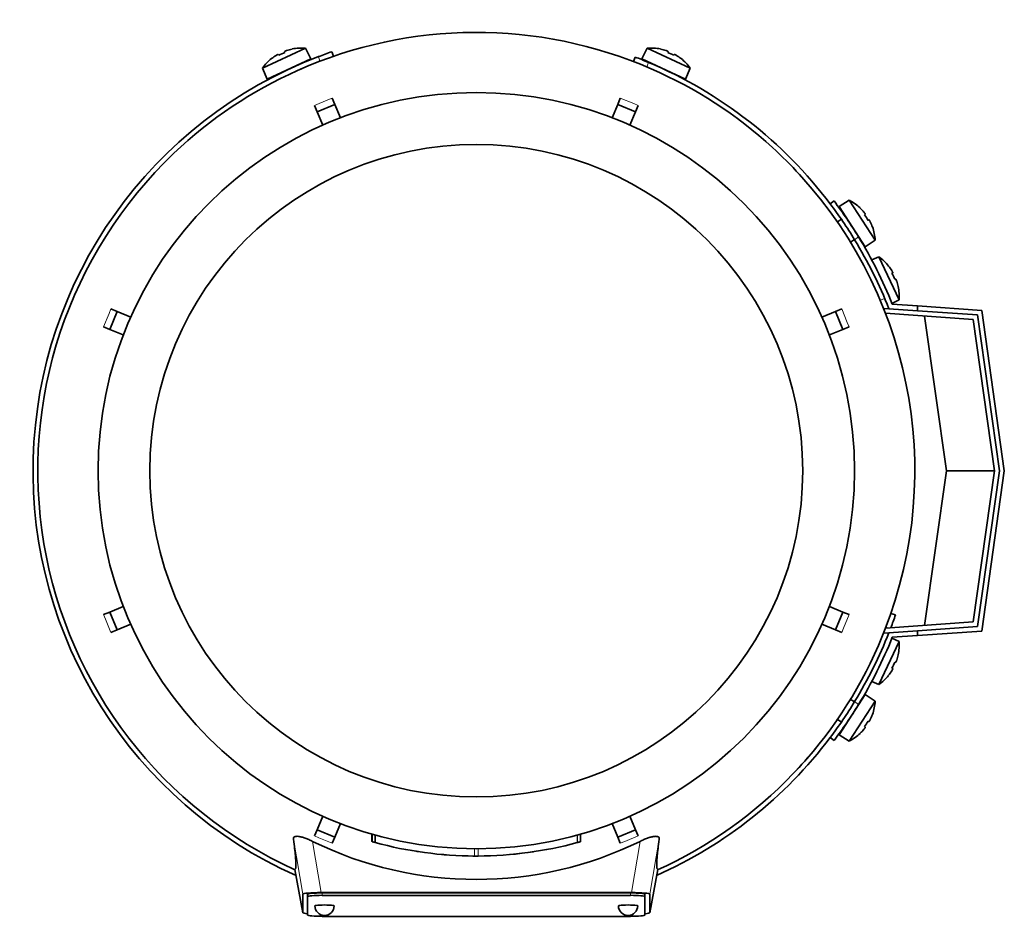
# Model space of a CAD drawing. Header units: millimetres. Extents: x 150 to 747, y -659 to 1200.
# Tile 1 of 13: x 152 to 356, y -659 to -473. Entities that reach past the tile are written whole.
import ezdxf

# ---------------------------------------------------------------- set-up
doc = ezdxf.new("R2010")
doc.units = ezdxf.units.MM
for name, color, linetype in [('LOW_134-2', 7, 'Continuous'), ('M5X8_UNI7687', 7, 'Continuous'), ('VSI134_DIFFUSORE', 7, 'Continuous'), ('VSI134_FILTRO_A', 7, 'Continuous'), ('VSI134_FILTRO_B', 7, 'Continuous'), ('VSI134_TERMINALE', 7, 'Continuous'), ('VSI134_TESTATA', 7, 'Continuous')]:
    doc.layers.add(name, color=color, linetype=linetype)

# ---------------------------------------------------------------- blocks, each defined once
blk = doc.blocks.new('SE2')
at = {"layer": 'LOW_134-2', "color": 7, "linetype": 'Continuous', "lineweight": 35}
for p, q in [((331.4, -532.65), (332.39, -532.72)), ((349.9, -534.95), (331.69, -533.67)), ((354.32, -566.36), (349.9, -534.95)), ((349.9, -597.77), (354.32, -566.36)), ((331.69, -599.04), (349.9, -597.77)), ((332.39, -600), (331.4, -600.06))]:
    blk.add_line(p, q, dxfattribs=at)
at = {"layer": 'M5X8_UNI7687', "color": 7, "linetype": 'Continuous', "lineweight": 35}
for p, q in [((202.36, -482.8), (211.29, -478.63)), ((205.67, -479.92), (205.78, -480.1)), ((206.96, -479.32), (207.03, -479.51)), ((208.52, -478.82), (208.52, -478.79)), ((212.41, -480.86), (211.29, -478.63)), ((282.23, -478.63), (281.11, -480.86)), ((282.23, -478.63), (291.17, -482.8)), ((285.01, -478.82), (285, -478.79)), ((286.56, -479.32), (286.5, -479.51)), ((287.85, -479.92), (287.75, -480.1)), ((212.41, -480.86), (203.35, -485.09)), ((204.29, -480.79), (204.27, -480.78)), ((290.18, -485.09), (281.11, -480.86)), ((289.26, -480.78), (289.24, -480.79)), ((202.36, -482.8), (203.35, -485.09)), ((290.18, -485.09), (291.17, -482.8)), ((324.17, -510.21), (322.04, -511.51)), ((329.54, -518.48), (324.17, -510.21)), ((322.04, -511.51), (327.48, -519.9)), ((326.42, -511.84), (326.43, -511.82)), ((322.53, -514.17), (321.69, -514.72)), ((327.48, -513.1), (327.32, -513.22)), ((328.25, -514.29), (328.07, -514.38)), ((328.97, -515.76), (328.99, -515.76)), ((324.42, -518.91), (325.25, -518.37)), ((327.48, -519.9), (329.54, -518.48)), ((330.33, -521.95), (328.83, -522.6)), ((330.33, -521.95), (334.49, -530.89)), ((332.33, -523.88), (332.34, -523.86)), ((333.2, -525.27), (333.02, -525.37)), ((333.8, -526.56), (333.61, -526.63)), ((334.3, -528.11), (334.33, -528.12)), ((333.03, -531.62), (334.49, -530.89)), ((334.49, -601.83), (330.33, -610.76)), ((334.49, -601.83), (333.03, -601.1)), ((334.3, -604.6), (334.33, -604.6)), ((333.8, -606.16), (333.61, -606.09)), ((332.33, -608.83), (332.34, -608.86)), ((333.2, -607.45), (333.02, -607.35)), ((328.83, -610.11), (330.33, -610.76)), ((327.48, -612.82), (322.04, -621.2)), ((329.54, -614.24), (327.48, -612.82)), ((324.17, -622.51), (329.54, -614.24)), ((325.25, -614.35), (324.34, -613.76)), ((328.97, -616.96), (328.99, -616.96)), ((321.64, -617.97), (322.53, -618.54)), ((328.25, -618.43), (328.07, -618.33)), ((326.42, -620.87), (326.43, -620.9)), ((327.48, -619.62), (327.32, -619.5)), ((322.04, -621.2), (324.17, -622.51))]:
    blk.add_line(p, q, dxfattribs=at)
for centre, radius, start, end in [((210.5, -488.6), 10, 85.4586, 101.4084), ((283.02, -488.6), 10, 78.5916, 94.5414), ((210.5, -488.6), 10, 128.5916, 144.5414), ((210.81, -482.16), 0.5, 115, 138.8118), ((282.71, -482.16), 0.5, 41.1882, 65), ((283.02, -488.6), 10, 35.4586, 51.4084), ((205.37, -484.7), 0.5, 91.1882, 115), ((288.15, -484.7), 0.5, 65, 88.8118), ((319.56, -519.08), 10, 46.5916, 62.5414), ((322.71, -513.46), 0.5, 9.1315, 33), ((319.56, -519.08), 10, 3.4586, 19.4084), ((325.97, -518.49), 0.5, 33, 56.6899), ((324.52, -530.1), 10, 38.5916, 54.5414), ((324.52, -530.1), 10, 355.4586, 11.4084), ((324.52, -602.62), 10, 348.5916, 4.5414), ((324.52, -602.62), 10, 305.4586, 321.4084), ((325.97, -614.22), 0.5, 303.3101, 327), ((319.56, -613.63), 10, 340.5916, 356.5414), ((322.71, -619.25), 0.5, 327, 349.9062), ((319.56, -613.63), 10, 297.4586, 313.4084)]:
    blk.add_arc(centre, radius, start, end, dxfattribs=at)
for centre, major_axis, ratio, start_param, end_param in [((210.5, -488.58), (-9.06, -4.23), 0.996195, 4.833518, 4.948078), ((209.57, -486.6), (8.39, 3.91), 0.811251, 1.49595, 1.645642), ((210.5, -488.58), (9.06, 4.23), 0.996195, 1.335108, 1.449667), ((283.03, -488.58), (-9.06, 4.23), 0.996195, 4.833518, 4.948078), ((283.96, -486.6), (8.39, -3.91), 0.811251, 1.49595, 1.645642), ((283.03, -488.58), (9.06, -4.23), 0.996195, 1.335108, 1.449667), ((319.57, -519.08), (-5.45, 8.39), 0.996195, 4.833518, 4.948078), ((321.41, -517.88), (5.04, -7.77), 0.811251, 1.49595, 1.645642), ((319.57, -519.08), (5.45, -8.39), 0.996195, 1.335108, 1.449667), ((324.54, -530.09), (-4.23, 9.06), 0.996195, 4.833518, 4.948078), ((326.53, -529.16), (3.91, -8.39), 0.811251, 1.49595, 1.645642), ((324.54, -530.09), (4.23, -9.06), 0.996195, 1.335108, 1.449667), ((324.54, -602.62), (4.23, 9.06), 0.996195, 4.833518, 4.948078), ((326.53, -603.55), (-3.91, -8.39), 0.811251, 1.49595, 1.645642), ((324.54, -602.62), (-4.23, -9.06), 0.996195, 1.335108, 1.449667), ((319.57, -613.64), (5.45, 8.39), 0.996195, 4.833518, 4.948078), ((321.41, -614.84), (-5.04, -7.77), 0.811251, 1.49595, 1.645642), ((319.57, -613.64), (-5.45, -8.39), 0.996195, 1.335108, 1.449667)]:
    blk.add_ellipse(centre, major_axis=major_axis, ratio=ratio, start_param=start_param, end_param=end_param, dxfattribs=at)
for points in [[(205.67, -479.92), (205.67, -479.92), (205.67, -479.92), (205.66, -479.92), (205.65, -479.92), (205.63, -479.92), (205.61, -479.93), (205.59, -479.94), (205.56, -479.95), (205.53, -479.96), (205.5, -479.98), (205.46, -480), (205.42, -480.02), (205.39, -480.04), (205.35, -480.06), (205.31, -480.08), (205.27, -480.11), (205.24, -480.12), (205.22, -480.13)], [(207.41, -479.11), (207.4, -479.12), (207.36, -479.13), (207.32, -479.14), (207.28, -479.16), (207.23, -479.18), (207.19, -479.19), (207.16, -479.21), (207.12, -479.22), (207.08, -479.24), (207.05, -479.25), (207.03, -479.27), (207.01, -479.28), (206.99, -479.29), (206.98, -479.3), (206.97, -479.31), (206.96, -479.32), (206.96, -479.32), (206.96, -479.32)], [(286.56, -479.32), (286.57, -479.32), (286.57, -479.32), (286.56, -479.31), (286.55, -479.3), (286.54, -479.29), (286.52, -479.28), (286.5, -479.27), (286.47, -479.25), (286.44, -479.24), (286.41, -479.22), (286.37, -479.21), (286.33, -479.19), (286.29, -479.18), (286.25, -479.16), (286.21, -479.14), (286.16, -479.13), (286.13, -479.12), (286.11, -479.11)], [(288.3, -480.13), (288.29, -480.12), (288.26, -480.11), (288.22, -480.08), (288.18, -480.06), (288.14, -480.04), (288.1, -480.02), (288.07, -480), (288.03, -479.98), (288, -479.96), (287.97, -479.95), (287.94, -479.94), (287.91, -479.93), (287.89, -479.92), (287.88, -479.92), (287.87, -479.92), (287.86, -479.92), (287.85, -479.92), (287.85, -479.92)], [(327.48, -513.1), (327.48, -513.09), (327.48, -513.09), (327.48, -513.08), (327.48, -513.07), (327.47, -513.05), (327.46, -513.03), (327.45, -513.01), (327.44, -512.99), (327.42, -512.96), (327.4, -512.93), (327.37, -512.89), (327.35, -512.86), (327.32, -512.83), (327.3, -512.79), (327.27, -512.75), (327.24, -512.72), (327.22, -512.69), (327.21, -512.68)], [(328.52, -514.7), (328.51, -514.69), (328.5, -514.66), (328.48, -514.61), (328.46, -514.57), (328.43, -514.54), (328.41, -514.5), (328.39, -514.46), (328.37, -514.43), (328.35, -514.4), (328.33, -514.37), (328.32, -514.34), (328.3, -514.32), (328.29, -514.31), (328.28, -514.3), (328.27, -514.29), (328.26, -514.28), (328.25, -514.29), (328.25, -514.29)], [(333.2, -525.27), (333.2, -525.27), (333.2, -525.26), (333.2, -525.26), (333.2, -525.24), (333.2, -525.23), (333.19, -525.21), (333.18, -525.18), (333.17, -525.16), (333.16, -525.13), (333.14, -525.09), (333.12, -525.06), (333.1, -525.02), (333.08, -524.98), (333.06, -524.94), (333.04, -524.9), (333.02, -524.86), (333, -524.83), (332.99, -524.82)], [(334.01, -527.01), (334, -526.99), (333.99, -526.96), (333.98, -526.91), (333.96, -526.87), (333.95, -526.83), (333.93, -526.79), (333.91, -526.75), (333.9, -526.71), (333.88, -526.68), (333.87, -526.65), (333.85, -526.62), (333.84, -526.6), (333.83, -526.58), (333.82, -526.57), (333.81, -526.56), (333.8, -526.56), (333.8, -526.56), (333.8, -526.56)], [(333.8, -606.16), (333.8, -606.16), (333.8, -606.16), (333.81, -606.15), (333.82, -606.15), (333.83, -606.13), (333.84, -606.12), (333.85, -606.09), (333.87, -606.07), (333.88, -606.04), (333.9, -606), (333.91, -605.97), (333.93, -605.93), (333.95, -605.89), (333.96, -605.85), (333.98, -605.8), (333.99, -605.76), (334, -605.72), (334.01, -605.71)], [(332.99, -607.9), (333, -607.88), (333.02, -607.85), (333.04, -607.81), (333.06, -607.77), (333.08, -607.73), (333.1, -607.7), (333.12, -607.66), (333.14, -607.62), (333.16, -607.59), (333.17, -607.56), (333.18, -607.53), (333.19, -607.51), (333.2, -607.49), (333.2, -607.47), (333.2, -607.46), (333.2, -607.45), (333.2, -607.45), (333.2, -607.45)], [(328.25, -618.43), (328.25, -618.43), (328.26, -618.43), (328.27, -618.43), (328.28, -618.42), (328.29, -618.41), (328.3, -618.39), (328.32, -618.37), (328.33, -618.35), (328.35, -618.32), (328.37, -618.29), (328.39, -618.25), (328.41, -618.22), (328.43, -618.18), (328.46, -618.14), (328.48, -618.1), (328.5, -618.06), (328.51, -618.03), (328.52, -618.01)], [(327.21, -620.04), (327.22, -620.03), (327.24, -620), (327.27, -619.96), (327.3, -619.93), (327.32, -619.89), (327.35, -619.86), (327.37, -619.82), (327.4, -619.79), (327.42, -619.76), (327.44, -619.73), (327.45, -619.7), (327.46, -619.68), (327.47, -619.66), (327.48, -619.65), (327.48, -619.64), (327.48, -619.63), (327.48, -619.62), (327.48, -619.62)]]:
    blk.add_open_spline(points, degree=3, dxfattribs=at)
at = {"layer": 'VSI134_DIFFUSORE', "color": 7, "linetype": 'Continuous', "lineweight": 35}
for start, end in [(333.515, 336.5043), (316.2931, 320.745)]:
    blk.add_arc((246.76, -566.36), 91, start, end, dxfattribs=at)
at = {"layer": 'VSI134_FILTRO_A', "color": 7, "linetype": 'Continuous', "lineweight": 35}
for p, q in [((217.14, -480.32), (216.81, -479.37)), ((333.75, -596.31), (332.81, -595.98))]:
    blk.add_line(p, q, dxfattribs=at)
at = {"layer": 'VSI134_FILTRO_A', "color": 4, "linetype": 'Continuous', "lineweight": 9}
for p, q in [((214.32, -481.34), (213.99, -480.39)), ((332.34, -599), (331.78, -598.81))]:
    blk.add_line(p, q, dxfattribs=at)
at = {"layer": 'VSI134_FILTRO_A', "color": 7, "linetype": 'Continuous', "lineweight": 35}
for start, end in [(109, 110.8687), (110.8687, 246.0068), (339.2424, 341), (293.9932, 322.9759)]:
    blk.add_arc((246.76, -566.36), 92, start, end, dxfattribs=at)
at = {"layer": 'VSI134_FILTRO_B', "color": 7, "linetype": 'Continuous', "lineweight": 35}
for p, q in [((279.73, -480.47), (279.37, -481.4)), ((331.72, -533.75), (331.87, -533.69))]:
    blk.add_line(p, q, dxfattribs=at)
at = {"layer": 'VSI134_FILTRO_B', "color": 4, "linetype": 'Continuous', "lineweight": 9}
for p, q in [((282.52, -481.59), (282.16, -482.52)), ((330.6, -530.96), (331.53, -530.6))]:
    blk.add_line(p, q, dxfattribs=at)
at = {"layer": 'VSI134_FILTRO_B', "color": 7, "linetype": 'Continuous', "lineweight": 35}
for start, end in [(67.1313, 69), (37.0241, 67.1313)]:
    blk.add_arc((246.76, -566.36), 92, start, end, dxfattribs=at)
at = {"layer": 'VSI134_TERMINALE', "color": 7, "linetype": 'Continuous', "lineweight": 35}
for p, q in [((321.01, -510.36), (320.21, -510.96)), ((332.39, -532.72), (338.32, -533.14)), ((333.09, -531.77), (338.32, -532.13)), ((338.32, -532.13), (351.66, -533.07)), ((338.32, -532.13), (338.32, -533.14)), ((350.78, -534.01), (338.32, -533.14)), ((351.66, -533.07), (356.34, -566.36)), ((344.32, -566.36), (339.81, -534.24)), ((355.33, -566.36), (350.78, -534.01)), ((339.81, -598.47), (344.32, -566.36)), ((344.32, -566.36), (354.32, -566.36)), ((350.78, -598.71), (355.33, -566.36)), ((356.34, -566.36), (351.66, -599.65)), ((338.32, -599.58), (350.78, -598.71)), ((332.39, -600), (338.32, -599.58)), ((333.09, -600.95), (338.32, -600.58)), ((338.32, -599.58), (338.32, -600.58)), ((351.66, -599.65), (338.32, -600.58)), ((320.21, -621.76), (321.01, -622.36))]:
    blk.add_line(p, q, dxfattribs=at)
at = {"layer": 'VSI134_TERMINALE', "color": 4, "linetype": 'Continuous', "lineweight": 9}
for p, q in [((326.08, -517.81), (325.28, -518.41)), ((325.28, -614.3), (326.08, -614.91))]:
    blk.add_line(p, q, dxfattribs=at)
at = {"layer": 'VSI134_TERMINALE', "color": 7, "linetype": 'Continuous', "lineweight": 35}
for radius, start, end in [(93, 31.4706, 37.0241), (92, 31.4101, 37.0241), (92, 21.4458, 31.4101), (93, 21.8355, 31.4706), (92, 328.5899, 338.5542), (93, 328.5294, 338.1645), (92, 322.9759, 328.5899), (93, 322.9759, 328.5294)]:
    blk.add_arc((246.76, -566.36), radius, start, end, dxfattribs=at)
at = {"layer": 'VSI134_TESTATA', "color": 7, "linetype": 'Continuous', "lineweight": 35}
for p, q in [((210.48, -482.9), (209.67, -483.26)), ((213.73, -491.83), (217.42, -490.3)), ((216.88, -489), (217.42, -490.3)), ((217.42, -490.3), (218.58, -493.09)), ((274.95, -493.09), (276.1, -490.3)), ((276.1, -490.3), (276.64, -489)), ((276.1, -490.3), (279.8, -491.83)), ((213.73, -491.83), (213.19, -490.53)), ((214.88, -494.62), (213.73, -491.83)), ((279.8, -491.83), (278.64, -494.62)), ((280.34, -490.53), (279.8, -491.83)), ((170.7, -537.02), (172.23, -533.32)), ((170.93, -532.78), (172.23, -533.32)), ((172.23, -533.32), (175.03, -534.48)), ((318.5, -534.48), (321.29, -533.32)), ((321.29, -533.32), (322.59, -532.78)), ((321.29, -533.32), (322.82, -537.02)), ((170.7, -537.02), (169.4, -536.48)), ((173.5, -538.17), (170.7, -537.02)), ((322.82, -537.02), (320.03, -538.17)), ((324.13, -536.48), (322.82, -537.02)), ((170.7, -595.7), (173.5, -594.54)), ((320.03, -594.54), (322.82, -595.7)), ((169.4, -596.24), (170.7, -595.7)), ((172.23, -599.39), (170.7, -595.7)), ((322.82, -595.7), (321.29, -599.39)), ((322.82, -595.7), (324.13, -596.24)), ((175.03, -598.24), (172.23, -599.39)), ((321.29, -599.39), (318.5, -598.24)), ((172.23, -599.39), (170.93, -599.93)), ((322.59, -599.93), (321.29, -599.39)), ((324.47, -613.71), (324.36, -613.73)), ((321.63, -618.09), (321.6, -617.94)), ((213.73, -640.89), (214.88, -638.09)), ((278.64, -638.09), (279.8, -640.89)), ((213.19, -642.19), (213.73, -640.89)), ((217.42, -642.42), (213.73, -640.89)), ((218.58, -639.62), (217.42, -642.42)), ((276.1, -642.42), (274.95, -639.62)), ((279.8, -640.89), (276.1, -642.42)), ((279.8, -640.89), (280.34, -642.19)), ((217.42, -642.42), (216.88, -643.72)), ((225.11, -641.81), (225.11, -643.37)), ((225.15, -641.83), (225.15, -643.39)), ((225.77, -642), (225.77, -643.56)), ((267.71, -643.57), (267.77, -643.55)), ((268.4, -643.38), (268.4, -641.82)), ((268.4, -643.38), (268.4, -641.82)), ((276.64, -643.72), (276.1, -642.42)), ((234.75, -645.45), (234.76, -645.45)), ((240.82, -646.14), (240.82, -646.14)), ((252.76, -646.13), (252.76, -646.13)), ((209.12, -649.13), (210.76, -658.12)), ((282.76, -658.12), (284.41, -649.14)), ((210.76, -658.12), (210.76, -654.28)), ((211.76, -654.78), (211.76, -654.28)), ((211.76, -654.78), (211.76, -658.61)), ((214.58, -653.93), (278.94, -653.93)), ((278.76, -654.02), (214.76, -654.02)), ((278.76, -654.52), (214.76, -654.52)), ((281.76, -654.78), (281.76, -654.28)), ((281.76, -658.61), (281.76, -654.78)), ((282.76, -654.28), (282.76, -658.12)), ((214.76, -658.88), (278.76, -658.88))]:
    blk.add_line(p, q, dxfattribs=at)
at = {"layer": 'VSI134_TESTATA', "color": 4, "linetype": 'Continuous', "lineweight": 9}
for p, q in [((215.97, -489.38), (213.19, -490.53)), ((215.97, -489.38), (216.88, -489)), ((279.42, -490.15), (276.64, -489)), ((279.42, -490.15), (280.34, -490.53)), ((170.55, -533.7), (170.93, -532.78)), ((323.75, -535.57), (322.59, -532.78)), ((170.55, -533.7), (169.4, -536.48)), ((323.75, -535.57), (324.13, -536.48)), ((169.78, -597.15), (169.4, -596.24)), ((322.97, -599.02), (324.13, -596.24)), ((169.78, -597.15), (170.93, -599.93)), ((322.97, -599.02), (322.59, -599.93)), ((210.76, -654.28), (208.8, -642.84)), ((214.58, -653.93), (212.76, -643.31)), ((214.1, -642.57), (213.19, -642.19)), ((214.1, -642.57), (216.88, -643.72)), ((225.16, -643.38), (225.16, -641.83)), ((267.71, -643.57), (267.71, -642.01)), ((267.77, -643.55), (267.77, -642)), ((268.39, -643.38), (268.39, -641.82)), ((277.56, -643.34), (276.64, -643.72)), ((277.56, -643.34), (280.34, -642.19)), ((280.77, -643.31), (278.94, -653.93)), ((284.73, -642.84), (282.76, -654.28)), ((246.41, -646.36), (246.41, -644.86)), ((247.12, -646.36), (247.12, -644.86)), ((209.12, -649.13), (210.76, -658.12)), ((282.76, -658.12), (284.41, -649.13)), ((214.76, -654.52), (214.76, -654.02)), ((278.76, -654.52), (278.76, -654.02))]:
    blk.add_line(p, q, dxfattribs=at)
at = {"layer": 'VSI134_TESTATA', "color": 7, "linetype": 'Continuous', "lineweight": 35}
for radius in [78.5, 67.74]:
    blk.add_circle((246.76, -566.36), radius, dxfattribs=at)
for centre, radius, start, end in [((246.76, -566.36), 91, 66.5051, 114.0561), ((246.76, -566.36), 91, 114.0561, 133.594), ((246.76, -566.36), 91, 47.4949, 66.5051), ((246.76, -566.36), 91, 133.594, 245.5753), ((246.76, -566.36), 91, 42.5051, 47.4949), ((246.76, -566.36), 91, 336.505, 42.5051), ((246.76, -566.36), 91, 316.4064, 336.505), ((246.76, -566.36), 91, 294.4247, 316.2931), ((246.76, -574.19), 77.03, 243.8059, 296.1941), ((246.76, -566.36), 80, 254.3278, 254.3303), ((245.65, -570.38), 75.83, 254.3174, 254.8013), ((246.76, -566.37), 79.99, 254.7875, 269.7463), ((246.76, -566.36), 80, 270.2544, 285.1819), ((246.76, -566.36), 80, 285.1934, 285.3228), ((248.89, -574.05), 72.02, 285.1964, 285.7129), ((246.76, -566.36), 80, 261.0009, 261.3628), ((246.77, -566.45), 79.91, 275.1156, 278.5117), ((246.76, -566.36), 80, 264.8308, 265.4118), ((246.78, -564.54), 81.82, 269.4577, 269.6802), ((246.76, -566.36), 80, 269.745, 270.2544), ((215.26, -656.7), 2, 180, 270), ((215.26, -656.7), 2, 270, 0), ((278.26, -656.7), 2, 180, 270), ((278.26, -656.7), 2, 270, 0)]:
    blk.add_arc(centre, radius, start, end, dxfattribs=at)
for centre, major_axis, ratio, start_param, end_param in [((214.83, -654.31), (4.06, -0.02), 0.091176, 1.630723, 3.142092), ((214.76, -654.28), (3, 0), 0.087156, 1.570796, 3.141593), ((214.76, -654.78), (3, 0), 0.087156, 1.570796, 3.141593), ((278.76, -654.28), (3, 0), 0.087156, 0, 1.570796), ((278.76, -654.78), (3, 0), 0.087156, 0, 1.570796), ((278.7, -654.31), (-4.06, -0.02), 0.091176, 3.141094, 4.652463), ((215.26, -656.7), (2, 0), 0.087156, 0, 3.141593), ((278.26, -656.7), (2, 0), 0.087156, 0, 3.141593), ((214.83, -658.1), (4.06, 0.02), 0.091176, 3.141095, 3.858067), ((214.76, -658.61), (-3, 0), 0.087156, 0, 1.570796), ((278.76, -658.61), (-3, 0), 0.087156, 1.570796, 3.141593), ((278.7, -658.1), (-4.06, 0.02), 0.091176, 2.425118, 3.142091)]:
    blk.add_ellipse(centre, major_axis=major_axis, ratio=ratio, start_param=start_param, end_param=end_param, dxfattribs=at)
for points, knots in [([(208.8, -642.84), (208.79, -642.74), (208.8, -642.66), (208.86, -642.5), (208.92, -642.44), (209.09, -642.33), (209.2, -642.3), (209.5, -642.26), (209.67, -642.27), (209.97, -642.3), (210.07, -642.32), (210.29, -642.37), (210.41, -642.39), (210.64, -642.46), (210.76, -642.49), (211.01, -642.57), (211.13, -642.61), (211.51, -642.75), (211.76, -642.85), (212.27, -643.07), (212.51, -643.18), (212.76, -643.31)], [0, 0, 0, 0, 0.125, 0.125, 0.25, 0.25, 0.375, 0.375, 0.5, 0.5, 0.5625, 0.5625, 0.625, 0.625, 0.6875, 0.6875, 0.75, 0.75, 0.875, 0.875, 1, 1, 1, 1]), ([(209.12, -649.13), (209.15, -649.11), (209.18, -649.09), (209.23, -649.01), (209.26, -648.96), (209.29, -648.8), (209.31, -648.69), (209.33, -648.42), (209.33, -648.26), (209.32, -647.64), (209.29, -647.07), (209.13, -645.42), (209, -644.35), (208.8, -642.84)], [0, 0, 0, 0, 0.125, 0.125, 0.25, 0.25, 0.375, 0.375, 0.5, 0.5, 0.75, 0.75, 1, 1, 1, 1]), ([(280.77, -643.31), (281.01, -643.18), (281.26, -643.07), (281.76, -642.85), (282.01, -642.75), (282.52, -642.57), (282.76, -642.49), (283.23, -642.36), (283.45, -642.32), (283.75, -642.28), (283.85, -642.27), (284.02, -642.27), (284.1, -642.27), (284.32, -642.3), (284.44, -642.33), (284.61, -642.44), (284.67, -642.5), (284.73, -642.66), (284.74, -642.74), (284.73, -642.84)], [0, 0, 0, 0, 0.125, 0.125, 0.25, 0.25, 0.375, 0.375, 0.5, 0.5, 0.5625, 0.5625, 0.625, 0.625, 0.75, 0.75, 0.875, 0.875, 1, 1, 1, 1]), ([(284.73, -642.84), (284.53, -644.34), (284.4, -645.42), (284.28, -646.66), (284.25, -647.01), (284.21, -647.61), (284.2, -647.85), (284.2, -648.26), (284.2, -648.42), (284.22, -648.69), (284.23, -648.8), (284.27, -648.96), (284.29, -649.01), (284.35, -649.09), (284.38, -649.11), (284.41, -649.13)], [0, 0, 0, 0, 0.25, 0.25, 0.375, 0.375, 0.5, 0.5, 0.625, 0.625, 0.75, 0.75, 0.875, 0.875, 1, 1, 1, 1])]:
    blk.add_open_spline(points, degree=3, knots=knots, dxfattribs=at)
blk.add_open_spline([(240.55, -646.12), (240.43, -646.11), (240.36, -646.1), (240.36, -646.1)], degree=3, dxfattribs=at)

msp = doc.modelspace()

# ---------------------------------------------------------------- block references
msp.add_blockref('SE2', (0, 0))

doc.saveas('drawing.dxf')
